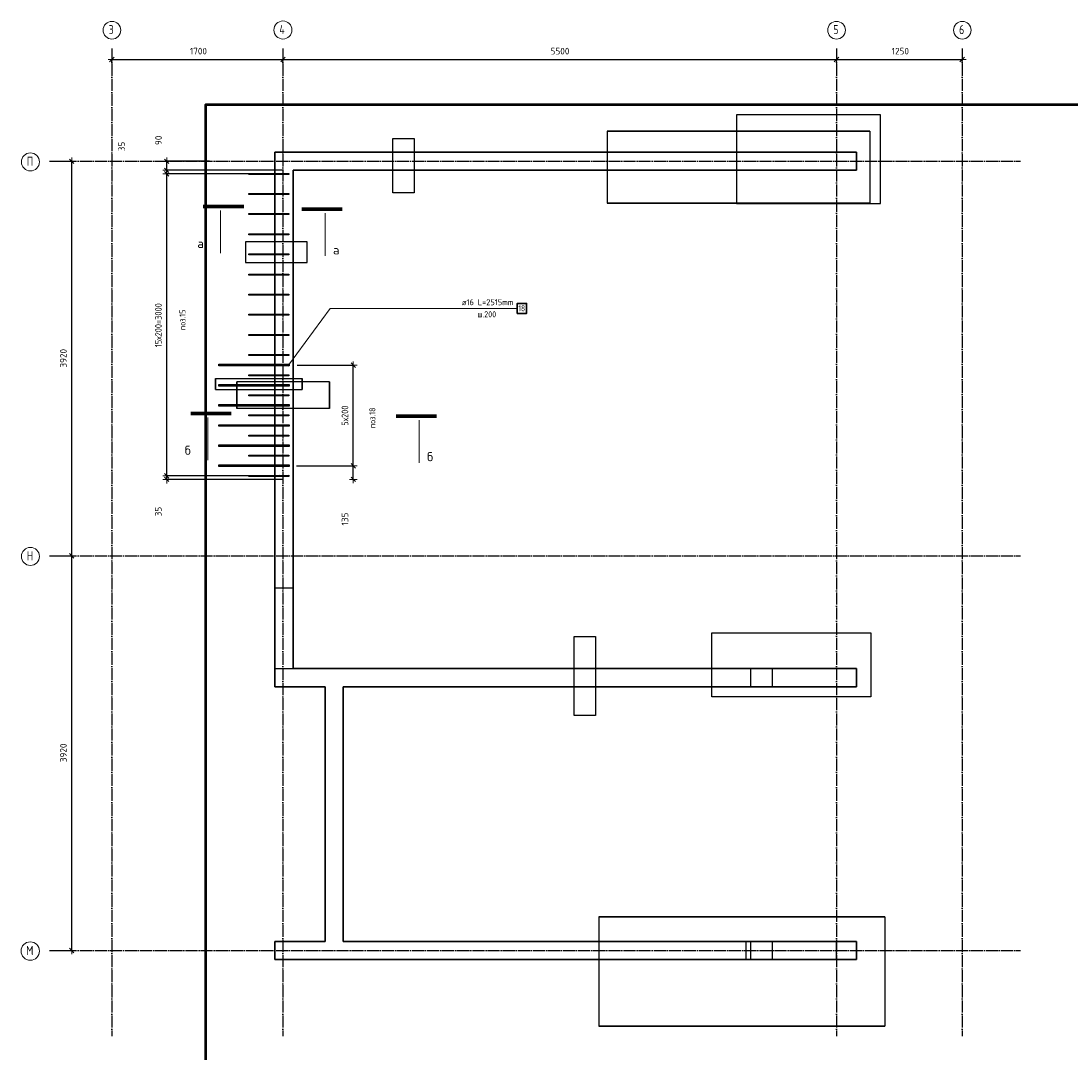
# Model space of a CAD drawing. Header units: millimetres. Extents: x 5077 to 50019, y 6526 to 90933.
# Tile 58 of 60: x 5797 to 16231, y 80681 to 90933. Entities that reach past the tile are written whole.
import ezdxf

# ---------------------------------------------------------------- set-up
doc = ezdxf.new("R2010")
doc.units = ezdxf.units.MM
doc.header["$PDMODE"] = 65
for name, pattern in [('______11', [150, 120, -15, 0, -15]), ('______5', [330, 240, -30, 30, -30]), ('________', [0])]:
    doc.linetypes.add(name, pattern=pattern)
for name, color, linetype, lineweight in [('Standard', 7, 'Continuous', 25), ('Арм.стержн. Выпуски', 180, 'Continuous', 35), ('Обозначение разреза_ общее', 7, 'Continuous', 25), ('Размерная линия_ общее', 7, 'Continuous', 13)]:
    doc.layers.add(name, color=color, linetype=linetype, lineweight=lineweight)
doc.layers.add('Арм.стержн. вертикальными 2', color=7, linetype='Continuous', lineweight=35, true_color=0x006e00)
doc.layers.add('Осевая линия_ общее', color=7, linetype='______5', lineweight=13, true_color=0xa0a0a0)
doc.styles.add('ISOCPEUR', font='ISOCPEUR')
doc.dimstyles.new('DIMSTYLE_3', dxfattribs={"dimtxt": 66, "dimasz": 75, "dimexe": 0, "dimexo": 0, "dimgap": 33, "dimtad": 2, "dimdec": 0, "dimrnd": 5, "dimzin": 12, "dimdsep": 46, "dimtxsty": 'ISOCPEUR', "dimblk1": 'ALL_ML_STRICH', "dimblk2": 'ALL_ML_STRICH', "dimsah": 1, "dimcen": 0, "dimclrd": 7, "dimclre": 256, "dimclrt": 7, "dimadec": 0, "dimazin": 0, "dimtfac": 1, "dimtdec": 0, "dimtix": 1, "dimtmove": 2, "dimatfit": 3, "dimfxl": 0, "dimtvp": 1.2, "dimtzin": 0, "dimlwd": 0, "dimlwe": -3, "dimarcsym": 0})
doc.dimstyles.new('DIMSTYLE_9', dxfattribs={"dimtxt": 66, "dimasz": 75, "dimexe": 0, "dimexo": 0, "dimgap": 33, "dimtad": 2, "dimdec": 0, "dimrnd": 5, "dimzin": 12, "dimdsep": 46, "dimtxsty": 'ISOCPEUR', "dimblk1": 'ALL_ML_STRICH', "dimblk2": 'ALL_ML_STRICH', "dimsah": 1, "dimcen": 0, "dimclrd": 7, "dimclre": 256, "dimclrt": 7, "dimadec": 0, "dimazin": 0, "dimtfac": 1, "dimtdec": 0, "dimtix": 1, "dimtmove": 2, "dimatfit": 3, "dimfxl": 0, "dimtzin": 0, "dimlwd": 0, "dimlwe": -3, "dimarcsym": 0})

# ---------------------------------------------------------------- blocks, each defined once
blk = doc.blocks.new('ALL_ML_STRICH')
at = {"color": 0, "linetype": 'ByBlock', "lineweight": -2}
for p, q in [((-1, 0), (0.5, 0)), ((-0.3, -0.3), (0.3, 0.3)), ((0, -0.5), (0, 0.5))]:
    blk.add_line(p, q, dxfattribs=at)
blk = doc.blocks.new('*D75')
at = {"layer": 'DEFPOINTS', "color": 7, "linetype": 'Continuous', "lineweight": 13, "transparency": 33554687}
for p in [(8435, 86515), (8923, 86380), (9099, 86380)]:
    blk.add_point(p, dxfattribs=at)
at = {"layer": 'Размерная линия_ общее', "color": 253, "linetype": 'Continuous', "lineweight": -2, "true_color": 0xa0a0a0, "transparency": 33554687}
for p, q in [((8535, 86515), (9099, 86515)), ((9099, 86380), (9099, 86380))]:
    blk.add_line(p, q, dxfattribs=at)
at = {"layer": 'Размерная линия_ общее', "color": 7, "linetype": 'Continuous', "lineweight": -2, "transparency": 33554687}
blk.add_line((9099, 86380), (9099, 86515), dxfattribs=at)
at = {"layer": 'Размерная линия_ общее', "color": 7, "linetype": 'Continuous', "lineweight": 13, "transparency": 33554687, "xscale": 75, "yscale": 75, "zscale": 75}
for p, rotation in [((9099, 86515), 90), ((9099, 86380), 270)]:
    blk.add_blockref('ALL_ML_STRICH', p, dxfattribs=dict(at, rotation=rotation))
at = {"layer": 'Размерная линия_ общее', "color": 7, "linetype": 'Continuous', "lineweight": 13, "transparency": 33554687, "insert": (9016, 85986), "char_height": 66, "width": 198, "attachment_point": 5, "rotation": 90, "style": 'ISOCPEUR'}
blk.add_mtext('\\A1;{135}', dxfattribs=at)
blk = doc.blocks.new('*D76')
at = {"layer": 'DEFPOINTS', "color": 7, "linetype": 'Continuous', "lineweight": 13, "transparency": 33554687}
for p in [(8442, 87515), (8435, 86515), (9099, 86515)]:
    blk.add_point(p, dxfattribs=at)
at = {"layer": 'Размерная линия_ общее', "color": 253, "linetype": 'Continuous', "lineweight": -2, "true_color": 0xa0a0a0, "transparency": 33554687}
for p, q in [((8542, 87515), (9099, 87515)), ((8535, 86515), (9099, 86515))]:
    blk.add_line(p, q, dxfattribs=at)
at = {"layer": 'Размерная линия_ общее', "color": 7, "linetype": 'Continuous', "lineweight": -2, "transparency": 33554687}
blk.add_line((9099, 86515), (9099, 87515), dxfattribs=at)
at = {"layer": 'Размерная линия_ общее', "color": 7, "linetype": 'Continuous', "lineweight": 13, "transparency": 33554687, "xscale": 75, "yscale": 75, "zscale": 75}
for p, rotation in [((9099, 87515), 90), ((9099, 86515), 270)]:
    blk.add_blockref('ALL_ML_STRICH', p, dxfattribs=dict(at, rotation=rotation))
at = {"layer": 'Размерная линия_ общее', "color": 7, "linetype": 'Continuous', "lineweight": 13, "transparency": 33554687, "insert": (8983, 86913), "char_height": 66, "width": 3.3, "attachment_point": 1, "rotation": 90, "line_spacing_factor": 0.60241, "style": 'ISOCPEUR'}
blk.add_mtext('\\W0.91;5х200', dxfattribs=at)
blk = doc.blocks.new('*D99')
at = {"layer": 'DEFPOINTS', "color": 7, "linetype": 'Continuous', "lineweight": 13, "transparency": 33554687}
for p in [(8400, 90588), (6700, 90551), (6700, 90419)]:
    blk.add_point(p, dxfattribs=at)
at = {"layer": 'Размерная линия_ общее', "color": 253, "linetype": 'Continuous', "lineweight": -2, "true_color": 0xa0a0a0, "transparency": 33554687}
for p, q in [((6700, 90519), (6700, 90551)), ((8400, 90551), (8400, 90551))]:
    blk.add_line(p, q, dxfattribs=at)
at = {"layer": 'Размерная линия_ общее', "color": 7, "linetype": 'Continuous', "lineweight": -2, "transparency": 33554687}
blk.add_line((6700, 90551), (8400, 90551), dxfattribs=at)
at = {"layer": 'Размерная линия_ общее', "color": 7, "linetype": 'Continuous', "lineweight": 13, "transparency": 33554687, "xscale": 75, "yscale": 75, "zscale": 75, "rotation": 180}
blk.add_blockref('ALL_ML_STRICH', (6700, 90551), dxfattribs=at)
at = {"layer": 'Размерная линия_ общее', "color": 7, "linetype": 'Continuous', "lineweight": 13, "transparency": 33554687, "xscale": 75, "yscale": 75, "zscale": 75}
blk.add_blockref('ALL_ML_STRICH', (8400, 90551), dxfattribs=at)
at = {"layer": 'Размерная линия_ общее', "color": 7, "linetype": 'Continuous', "lineweight": 13, "transparency": 33554687, "insert": (7560, 90634), "char_height": 66, "width": 264, "attachment_point": 5, "style": 'ISOCPEUR'}
blk.add_mtext('\\A1;{1700}', dxfattribs=at)
blk = doc.blocks.new('*D100')
at = {"layer": 'DEFPOINTS', "color": 7, "linetype": 'Continuous', "lineweight": 13, "transparency": 33554687}
for p in [(8400, 90588), (8400, 90551), (13900, 90480)]:
    blk.add_point(p, dxfattribs=at)
at = {"layer": 'Размерная линия_ общее', "color": 253, "linetype": 'Continuous', "lineweight": -2, "true_color": 0xa0a0a0, "transparency": 33554687}
for p, q in [((8400, 90551), (8400, 90551)), ((13900, 90551), (13900, 90551))]:
    blk.add_line(p, q, dxfattribs=at)
at = {"layer": 'Размерная линия_ общее', "color": 7, "linetype": 'Continuous', "lineweight": -2, "transparency": 33554687}
blk.add_line((8400, 90551), (13900, 90551), dxfattribs=at)
at = {"layer": 'Размерная линия_ общее', "color": 7, "linetype": 'Continuous', "lineweight": 13, "transparency": 33554687, "xscale": 75, "yscale": 75, "zscale": 75, "rotation": 180}
blk.add_blockref('ALL_ML_STRICH', (8400, 90551), dxfattribs=at)
at = {"layer": 'Размерная линия_ общее', "color": 7, "linetype": 'Continuous', "lineweight": 13, "transparency": 33554687, "xscale": 75, "yscale": 75, "zscale": 75}
blk.add_blockref('ALL_ML_STRICH', (13900, 90551), dxfattribs=at)
at = {"layer": 'Размерная линия_ общее', "color": 7, "linetype": 'Continuous', "lineweight": 13, "transparency": 33554687, "insert": (11153, 90634), "char_height": 66, "width": 264, "attachment_point": 5, "style": 'ISOCPEUR'}
blk.add_mtext('\\A1;{5500}', dxfattribs=at)
blk = doc.blocks.new('*D101')
at = {"layer": 'DEFPOINTS', "color": 7, "linetype": 'Continuous', "lineweight": 13, "transparency": 33554687}
for p in [(13900, 90551), (13900, 90480), (15150, 90480)]:
    blk.add_point(p, dxfattribs=at)
at = {"layer": 'Размерная линия_ общее', "color": 253, "linetype": 'Continuous', "lineweight": -2, "true_color": 0xa0a0a0, "transparency": 33554687}
for p, q in [((13900, 90551), (13900, 90551)), ((15150, 90551), (15150, 90551))]:
    blk.add_line(p, q, dxfattribs=at)
at = {"layer": 'Размерная линия_ общее', "color": 7, "linetype": 'Continuous', "lineweight": -2, "transparency": 33554687}
blk.add_line((13900, 90551), (15150, 90551), dxfattribs=at)
at = {"layer": 'Размерная линия_ общее', "color": 7, "linetype": 'Continuous', "lineweight": 13, "transparency": 33554687, "xscale": 75, "yscale": 75, "zscale": 75, "rotation": 180}
blk.add_blockref('ALL_ML_STRICH', (13900, 90551), dxfattribs=at)
at = {"layer": 'Размерная линия_ общее', "color": 7, "linetype": 'Continuous', "lineweight": 13, "transparency": 33554687, "xscale": 75, "yscale": 75, "zscale": 75}
blk.add_blockref('ALL_ML_STRICH', (15150, 90551), dxfattribs=at)
at = {"layer": 'Размерная линия_ общее', "color": 7, "linetype": 'Continuous', "lineweight": 13, "transparency": 33554687, "insert": (14535, 90634), "char_height": 66, "width": 264, "attachment_point": 5, "style": 'ISOCPEUR'}
blk.add_mtext('\\A1;{1250}', dxfattribs=at)
blk = doc.blocks.new('СЛОЖНЫЙ_ОБЪЕКТ_2')
at = {"layer": 'Осевая линия_ общее', "color": 253, "linetype": '______11', "lineweight": -3, "true_color": 0xa0a0a0, "transparency": 33554687}
for p, q in [((6700, 90660), (6700, 80850)), ((8400, 90660), (8400, 80850)), ((13900, 90660), (13900, 80850)), ((15150, 90660), (15150, 80850)), ((6080, 89540), (15730, 89540)), ((6080, 85620), (15730, 85620)), ((6080, 81700), (15730, 81700))]:
    blk.add_line(p, q, dxfattribs=at)
at = {"layer": 'Осевая линия_ общее', "color": 7, "linetype": 'Continuous', "lineweight": 13, "transparency": 33554687}
for centre, radius in [((6701, 90842), 87.7), ((8400, 90844), 89.6), ((13901, 90842), 87.7), ((15151, 90842), 87.7), ((5891, 89534), 89.6), ((5891, 85614), 89.6), ((5889, 81694), 91.7)]:
    blk.add_circle(centre, radius, dxfattribs=at)
at = {"layer": 'Осевая линия_ общее', "color": 7, "linetype": 'Continuous', "lineweight": 13, "transparency": 33554687, "char_height": 90, "attachment_point": 7, "style": 'ISOCPEUR'}
for s, insert, width in [('\\W0.78;3', (6669, 90803), 97.92), ('\\W0.80;4', (8364, 90805), 107.95), ('\\W0.78;5', (13869, 90803), 97.92), ('\\W0.78;6', (15119, 90803), 97.92), ('\\W0.80;П', (5855, 89495), 107.95), ('\\W0.80;Н', (5855, 85575), 107.95), ('\\W0.82;М', (5848, 81655), 117.79)]:
    blk.add_mtext(s, dxfattribs=dict(at, insert=insert, width=width))
blk = doc.blocks.new('*D103')
at = {"layer": 'DEFPOINTS', "color": 7, "linetype": 'Continuous', "lineweight": 13, "transparency": 33554687}
for p in [(5986, 85620), (5986, 81700), (6301, 81700)]:
    blk.add_point(p, dxfattribs=at)
at = {"layer": 'Размерная линия_ общее', "color": 253, "linetype": 'Continuous', "lineweight": -2, "true_color": 0xa0a0a0, "transparency": 33554687}
for p, q in [((6086, 85620), (6301, 85620)), ((6086, 81700), (6301, 81700))]:
    blk.add_line(p, q, dxfattribs=at)
at = {"layer": 'Размерная линия_ общее', "color": 7, "linetype": 'Continuous', "lineweight": -2, "transparency": 33554687}
blk.add_line((6301, 81700), (6301, 85620), dxfattribs=at)
at = {"layer": 'Размерная линия_ общее', "color": 7, "linetype": 'Continuous', "lineweight": 13, "transparency": 33554687, "xscale": 75, "yscale": 75, "zscale": 75}
for p, rotation in [((6301, 85620), 90), ((6301, 81700), 270)]:
    blk.add_blockref('ALL_ML_STRICH', p, dxfattribs=dict(at, rotation=rotation))
at = {"layer": 'Размерная линия_ общее', "color": 7, "linetype": 'Continuous', "lineweight": 13, "transparency": 33554687, "insert": (6218, 83663), "char_height": 66, "width": 264, "attachment_point": 5, "rotation": 90, "style": 'ISOCPEUR'}
blk.add_mtext('\\A1;{3920}', dxfattribs=at)
blk = doc.blocks.new('*D104')
at = {"layer": 'DEFPOINTS', "color": 7, "linetype": 'Continuous', "lineweight": 13, "transparency": 33554687}
for p in [(5986, 89540), (5986, 85620), (6301, 85620)]:
    blk.add_point(p, dxfattribs=at)
at = {"layer": 'Размерная линия_ общее', "color": 253, "linetype": 'Continuous', "lineweight": -2, "true_color": 0xa0a0a0, "transparency": 33554687}
for p, q in [((6086, 89540), (6301, 89540)), ((6086, 85620), (6301, 85620))]:
    blk.add_line(p, q, dxfattribs=at)
at = {"layer": 'Размерная линия_ общее', "color": 7, "linetype": 'Continuous', "lineweight": -2, "transparency": 33554687}
blk.add_line((6301, 85620), (6301, 89540), dxfattribs=at)
at = {"layer": 'Размерная линия_ общее', "color": 7, "linetype": 'Continuous', "lineweight": 13, "transparency": 33554687, "xscale": 75, "yscale": 75, "zscale": 75}
for p, rotation in [((6301, 89540), 90), ((6301, 85620), 270)]:
    blk.add_blockref('ALL_ML_STRICH', p, dxfattribs=dict(at, rotation=rotation))
at = {"layer": 'Размерная линия_ общее', "color": 7, "linetype": 'Continuous', "lineweight": 13, "transparency": 33554687, "insert": (6218, 87583), "char_height": 66, "width": 264, "attachment_point": 5, "rotation": 90, "style": 'ISOCPEUR'}
blk.add_mtext('\\A1;{3920}', dxfattribs=at)
blk = doc.blocks.new('*D199')
at = {"layer": 'DEFPOINTS', "color": 7, "linetype": 'Continuous', "lineweight": 13, "transparency": 33554687}
for p in [(8250, 86415), (7245, 86380), (8500, 86380)]:
    blk.add_point(p, dxfattribs=at)
at = {"layer": 'Размерная линия_ общее', "color": 253, "linetype": 'Continuous', "lineweight": -2, "true_color": 0xa0a0a0, "transparency": 33554687}
for p, q in [((8150, 86415), (7245, 86415)), ((8400, 86380), (7245, 86380))]:
    blk.add_line(p, q, dxfattribs=at)
at = {"layer": 'Размерная линия_ общее', "color": 7, "linetype": 'Continuous', "lineweight": -2, "transparency": 33554687}
blk.add_line((7245, 86380), (7245, 86415), dxfattribs=at)
at = {"layer": 'Размерная линия_ общее', "color": 7, "linetype": 'Continuous', "lineweight": 13, "transparency": 33554687, "xscale": 75, "yscale": 75, "zscale": 75}
for p, rotation in [((7245, 86380), 270), ((7245, 86415), 90)]:
    blk.add_blockref('ALL_ML_STRICH', p, dxfattribs=dict(at, rotation=rotation))
at = {"layer": 'Размерная линия_ общее', "color": 7, "linetype": 'Continuous', "lineweight": 13, "transparency": 33554687, "insert": (7161, 86060), "char_height": 66, "width": 132, "attachment_point": 5, "rotation": 90, "style": 'ISOCPEUR'}
blk.add_mtext('\\A1;{35}', dxfattribs=at)
blk = doc.blocks.new('*D200')
at = {"layer": 'DEFPOINTS', "color": 7, "linetype": 'Continuous', "lineweight": 13, "transparency": 33554687}
for p in [(8215, 89415), (7245, 86415), (8250, 86415)]:
    blk.add_point(p, dxfattribs=at)
at = {"layer": 'Размерная линия_ общее', "color": 253, "linetype": 'Continuous', "lineweight": -2, "true_color": 0xa0a0a0, "transparency": 33554687}
for p, q in [((8115, 89415), (7245, 89415)), ((8150, 86415), (7245, 86415))]:
    blk.add_line(p, q, dxfattribs=at)
at = {"layer": 'Размерная линия_ общее', "color": 7, "linetype": 'Continuous', "lineweight": -2, "transparency": 33554687}
blk.add_line((7245, 86415), (7245, 89415), dxfattribs=at)
at = {"layer": 'Размерная линия_ общее', "color": 7, "linetype": 'Continuous', "lineweight": 13, "transparency": 33554687, "xscale": 75, "yscale": 75, "zscale": 75}
for p, rotation in [((7245, 89415), 90), ((7245, 86415), 270)]:
    blk.add_blockref('ALL_ML_STRICH', p, dxfattribs=dict(at, rotation=rotation))
at = {"layer": 'Размерная линия_ общее', "color": 7, "linetype": 'Continuous', "lineweight": 13, "transparency": 33554687, "insert": (7129, 87693), "char_height": 66, "width": 3.3, "attachment_point": 1, "rotation": 90, "line_spacing_factor": 0.60241, "style": 'ISOCPEUR'}
blk.add_mtext('\\W0.91;15х200=3000', dxfattribs=at)
blk = doc.blocks.new('*D201')
at = {"layer": 'DEFPOINTS', "color": 7, "linetype": 'Continuous', "lineweight": 13, "transparency": 33554687}
for p in [(8500, 89450), (7245, 89415), (8215, 89415)]:
    blk.add_point(p, dxfattribs=at)
at = {"layer": 'Размерная линия_ общее', "color": 253, "linetype": 'Continuous', "lineweight": -2, "true_color": 0xa0a0a0, "transparency": 33554687}
for p, q in [((8400, 89450), (7245, 89450)), ((8115, 89415), (7245, 89415))]:
    blk.add_line(p, q, dxfattribs=at)
at = {"layer": 'Размерная линия_ общее', "color": 7, "linetype": 'Continuous', "lineweight": -2, "transparency": 33554687}
blk.add_line((7245, 89415), (7245, 89450), dxfattribs=at)
at = {"layer": 'Размерная линия_ общее', "color": 7, "linetype": 'Continuous', "lineweight": 13, "transparency": 33554687, "xscale": 75, "yscale": 75, "zscale": 75}
for p, rotation in [((7245, 89415), 270), ((7245, 89450), 90)]:
    blk.add_blockref('ALL_ML_STRICH', p, dxfattribs=dict(at, rotation=rotation))
at = {"layer": 'Размерная линия_ общее', "color": 7, "linetype": 'Continuous', "lineweight": 13, "transparency": 33554687, "insert": (6796, 89686), "char_height": 66, "width": 132, "attachment_point": 5, "rotation": 90, "style": 'ISOCPEUR'}
blk.add_mtext('\\A1;{35}', dxfattribs=at)
blk = doc.blocks.new('*D202')
at = {"layer": 'DEFPOINTS', "color": 7, "linetype": 'Continuous', "lineweight": 13, "transparency": 33554687}
for p in [(7769, 89540), (7245, 89450), (8500, 89450)]:
    blk.add_point(p, dxfattribs=at)
at = {"layer": 'Размерная линия_ общее', "color": 253, "linetype": 'Continuous', "lineweight": -2, "true_color": 0xa0a0a0, "transparency": 33554687}
for p, q in [((7669, 89540), (7245, 89540)), ((8400, 89450), (7245, 89450))]:
    blk.add_line(p, q, dxfattribs=at)
at = {"layer": 'Размерная линия_ общее', "color": 7, "linetype": 'Continuous', "lineweight": -2, "transparency": 33554687}
blk.add_line((7245, 89450), (7245, 89540), dxfattribs=at)
at = {"layer": 'Размерная линия_ общее', "color": 7, "linetype": 'Continuous', "lineweight": 13, "transparency": 33554687, "xscale": 75, "yscale": 75, "zscale": 75}
for p, rotation in [((7245, 89540), 90), ((7245, 89450), 270)]:
    blk.add_blockref('ALL_ML_STRICH', p, dxfattribs=dict(at, rotation=rotation))
at = {"layer": 'Размерная линия_ общее', "color": 7, "linetype": 'Continuous', "lineweight": 13, "transparency": 33554687, "insert": (7163, 89748), "char_height": 66, "width": 132, "attachment_point": 5, "rotation": 90, "style": 'ISOCPEUR'}
blk.add_mtext('\\A1;{90}', dxfattribs=at)

msp = doc.modelspace()

# ---------------------------------------------------------------- hatches: boundary and pattern name
at = {"layer": 'Арм.стержн. вертикальными 2', "linetype": 'Continuous', "lineweight": 13, "transparency": 33554687}
for points in [[(8464.1, 87508.3), (8445.9, 87521.6), (8443.9, 87516.2)], [(8464.1, 87508.3), (8443.9, 87516.2), (8459.5, 87504.7)], [(8459.5, 87504.7), (8443.9, 87516.2), (8444.7, 87510.5)], [(8459.5, 87504.7), (8444.7, 87510.5), (8453.8, 87503.9)], [(8453.8, 87503.9), (8444.7, 87510.5), (8448.3, 87505.9)], [(8466.1, 87513.8), (8450.5, 87525.2), (8445.9, 87521.6)], [(8466.1, 87513.8), (8445.9, 87521.6), (8464.1, 87508.3)], [(8465.3, 87519.5), (8456.2, 87526.1), (8450.5, 87525.2)], [(8465.3, 87519.5), (8450.5, 87525.2), (8466.1, 87513.8)], [(8456.2, 87526.1), (8465.3, 87519.5), (8461.7, 87524.1)]]:
    msp.add_hatch(color=7, dxfattribs=at).paths.add_polyline_path(points)

# ---------------------------------------------------------------- linework, layer by layer
at = {"color": 52, "linetype": 'Continuous', "lineweight": -3, "transparency": 33554687}
for p, q in [((12907.5, 90000.1), (12907.5, 89121.4)), ((14337.5, 90000.1), (12907.5, 90000.1)), ((12907.5, 90000.1), (12907.5, 89121.4)), ((14337.5, 90000.1), (12907.5, 90000.1)), ((14337.5, 89121.4), (14337.5, 90000.1)), ((14337.5, 89121.4), (14337.5, 90000.1)), ((9493.3, 89765.6), (9703, 89765.6)), ((9493.3, 89225.6), (9493.3, 89765.6)), ((9493.3, 89765.6), (9703, 89765.6)), ((9493.3, 89225.6), (9493.3, 89765.6)), ((9703, 89765.6), (9703, 89225.6)), ((9703, 89765.6), (9703, 89225.6)), ((9703, 89225.6), (9493.3, 89225.6)), ((9703, 89225.6), (9493.3, 89225.6)), ((12907.5, 89121.4), (14337.5, 89121.4)), ((12907.5, 89121.4), (14337.5, 89121.4)), ((8028.2, 88740.1), (8028.2, 88533.3)), ((8641.6, 88740.1), (8028.2, 88740.1)), ((8028.2, 88740.1), (8028.2, 88533.3)), ((8641.6, 88740.1), (8028.2, 88740.1)), ((8641.6, 88533.3), (8641.6, 88740.1)), ((8641.6, 88533.3), (8641.6, 88740.1)), ((8028.2, 88533.3), (8641.6, 88533.3)), ((8028.2, 88533.3), (8641.6, 88533.3)), ((7729.9, 87382.8), (8589.9, 87382.8)), ((7729.9, 87382.8), (8589.9, 87382.8)), ((7729.9, 87382.8), (7729.9, 87273.7)), ((7729.9, 87273.7), (7729.9, 87382.8)), ((8589.9, 87382.8), (8589.9, 87273.7)), ((8589.9, 87273.7), (8589.9, 87382.8)), ((7729.9, 87273.7), (8589.9, 87273.7)), ((7729.9, 87273.7), (8589.9, 87273.7)), ((12661, 84855.3), (14242.4, 84855.3)), ((12661, 84220.8), (12661, 84855.3)), ((12661, 84855.3), (14242.4, 84855.3)), ((12661, 84220.8), (12661, 84855.3)), ((14242.4, 84855.3), (14242.4, 84220.8)), ((14242.4, 84855.3), (14242.4, 84220.8)), ((11292.7, 84817.7), (11505.3, 84817.7)), ((11292.7, 84035.1), (11292.7, 84817.7)), ((11292.7, 84817.7), (11505.3, 84817.7)), ((11292.7, 84035.1), (11292.7, 84817.7)), ((11505.3, 84817.7), (11505.3, 84035.1)), ((11505.3, 84817.7), (11505.3, 84035.1)), ((14242.4, 84220.8), (12661, 84220.8)), ((14242.4, 84220.8), (12661, 84220.8)), ((11505.3, 84035.1), (11292.7, 84035.1)), ((11505.3, 84035.1), (11292.7, 84035.1)), ((11537.3, 82033.3), (11537.3, 80947.5)), ((11537.3, 82033.3), (11537.3, 80947.5)), ((11537.3, 82033.3), (14382.3, 82033.3)), ((14382.3, 82033.3), (11537.3, 82033.3)), ((14382.3, 82033.3), (14382.3, 80947.5)), ((14382.3, 82033.3), (14382.3, 80947.5)), ((11537.3, 80947.5), (14382.3, 80947.5)), ((14382.3, 80947.5), (11537.3, 80947.5))]:
    msp.add_line(p, q, dxfattribs=at)
at = {"color": 7, "linetype": 'Continuous', "lineweight": 35, "transparency": 33554687}
for p, q in [((8320, 86380), (8320, 89450)), ((8500, 89450), (8500, 86380)), ((8320, 84320), (8320, 86380)), ((8500, 86380), (8500, 84500)), ((8500, 84500), (14100, 84500)), ((14100, 84500), (14100, 84320)), ((8500, 84320), (8320, 84320)), ((8820, 84320), (8500, 84320)), ((8820, 81790), (8820, 84320)), ((9000, 84320), (9000, 81790)), ((14100, 84320), (9000, 84320))]:
    msp.add_line(p, q, dxfattribs=at)
at = {"color": 253, "linetype": '________', "lineweight": 25, "true_color": 0xababab, "transparency": 33554687}
for p, q in [((8500, 85300), (8320, 85300)), ((8320, 84500), (8500, 84500)), ((13045, 84500), (13045, 84320)), ((13265, 84320), (13265, 84500))]:
    msp.add_line(p, q, dxfattribs=at)
at = {"layer": 'Standard', "color": 52, "linetype": 'Continuous', "lineweight": -3, "transparency": 33554687}
for p, q in [((11622.5, 89837.7), (11622.5, 89122.2)), ((11622.5, 89837.7), (11622.5, 89122.2)), ((11622.5, 89837.7), (14232.1, 89837.7)), ((14232.1, 89837.7), (11622.5, 89837.7)), ((14232.1, 89837.7), (14232.1, 89122.2)), ((14232.1, 89837.7), (14232.1, 89122.2)), ((11622.5, 89122.2), (14232.1, 89122.2)), ((14232.1, 89122.2), (11622.5, 89122.2)), ((8862.4, 87349.2), (7942.4, 87349.2)), ((8862.4, 87349.2), (7942.4, 87349.2)), ((7942.4, 87349.2), (7942.4, 87082.9)), ((7942.4, 87082.9), (7942.4, 87349.2)), ((8862.4, 87349.2), (8862.4, 87082.9)), ((8862.4, 87082.9), (8862.4, 87349.2)), ((8862.4, 87082.9), (7942.4, 87082.9)), ((8862.4, 87082.9), (7942.4, 87082.9))]:
    msp.add_line(p, q, dxfattribs=at)
at = {"layer": 'Standard', "color": 7, "linetype": 'Continuous', "lineweight": 35, "transparency": 33554687}
for p, q in [((8320, 89450), (8320, 89630)), ((8320, 89630), (14100, 89630)), ((14100, 89630), (14100, 89450)), ((14100, 89450), (8500, 89450)), ((8320, 81610), (8320, 81790)), ((8320, 81790), (8820, 81790)), ((9000, 81790), (14100, 81790)), ((14100, 81790), (14100, 81610)), ((14100, 81610), (8320, 81610))]:
    msp.add_line(p, q, dxfattribs=at)
at = {"layer": 'Standard', "color": 253, "linetype": '________', "lineweight": 25, "true_color": 0xababab, "transparency": 33554687}
for p, q in [((13000, 81790), (13000, 81610)), ((13045, 81790), (13045, 81610)), ((13265, 81610), (13265, 81790)), ((13900, 81610), (13900, 81790))]:
    msp.add_line(p, q, dxfattribs=at)
at = {"layer": 'Standard', "color": 7, "linetype": 'Continuous', "lineweight": 50, "transparency": 33554687}
msp.add_lwpolyline([(7629.9, 59185), (21328.5, 59185), (21328.5, 90100.1), (7629.9, 90100.1), (7629.9, 59185)], dxfattribs=at)
at = {"layer": 'Арм.стержн. вертикальными 2', "color": 7, "linetype": 'Continuous', "lineweight": 13, "transparency": 33554687}
for p, q in [((8868.4, 88077.9), (8455, 87515)), ((8868.4, 88077.9), (10728.4, 88077.9)), ((8445.9, 87521.6), (8445.9, 87521.6)), ((8448.3, 87505.9), (8448.3, 87505.9)), ((8461.7, 87524.1), (8461.7, 87524.1)), ((8464.1, 87508.3), (8464.1, 87508.3))]:
    msp.add_line(p, q, dxfattribs=at)
at = {"layer": 'Арм.стержн. вертикальными 2', "color": 7, "linetype": 'Continuous', "lineweight": 35, "transparency": 33554687}
msp.add_lwpolyline([(10728.4, 88027.9), (10820.4, 88027.9), (10820.4, 88127.9), (10728.4, 88127.9), (10728.4, 88027.9)], dxfattribs=at)
at = {"layer": 'Арм.стержн. вертикальными 2', "color": 7, "linetype": 'Continuous', "lineweight": 25, "transparency": 33554687}
for points in [[(8373, 87507), (7763, 87506.8), (7763, 87522.8), (8373, 87523), (8373, 87507)], [(8463, 87507), (7853, 87506.8), (7853, 87522.8), (8463, 87523), (8463, 87507)], [(8373, 87307), (7763, 87306.8), (7763, 87322.8), (8373, 87323), (8373, 87307)], [(8463, 87307), (7853, 87306.8), (7853, 87322.8), (8463, 87323), (8463, 87307)], [(8373, 87107), (7763, 87106.8), (7763, 87122.8), (8373, 87123), (8373, 87107)], [(8463, 87107), (7853, 87106.8), (7853, 87122.8), (8463, 87123), (8463, 87107)], [(8373, 86907), (7763, 86906.8), (7763, 86922.8), (8373, 86923), (8373, 86907)], [(8463, 86907), (7853, 86906.8), (7853, 86922.8), (8463, 86923), (8463, 86907)], [(8373, 86707), (7763, 86706.8), (7763, 86722.8), (8373, 86723), (8373, 86707)], [(8463, 86707), (7853, 86706.8), (7853, 86722.8), (8463, 86723), (8463, 86707)], [(8373, 86507), (7763, 86506.8), (7763, 86522.8), (8373, 86523), (8373, 86507)], [(8463, 86507), (7853, 86506.8), (7853, 86522.8), (8463, 86523), (8463, 86507)]]:
    msp.add_lwpolyline(points, dxfattribs=at)
at = {"layer": 'Арм.стержн. вертикальными 2', "color": 7, "linetype": 'Continuous', "lineweight": 13, "transparency": 33554687}
msp.add_circle((8455, 87515), 11.3, dxfattribs=at)
at = {"layer": 'Арм.стержн. Выпуски', "color": 4, "linetype": 'Continuous', "lineweight": 25, "transparency": 33554687}
for points in [[(8370, 89410), (8060, 89409.8), (8060, 89419.8), (8370, 89420), (8370, 89410)], [(8460, 89410), (8150, 89409.8), (8150, 89419.8), (8460, 89420), (8460, 89410)], [(8370, 89210), (8060, 89209.8), (8060, 89219.8), (8370, 89220), (8370, 89210)], [(8460, 89210), (8150, 89209.8), (8150, 89219.8), (8460, 89220), (8460, 89210)], [(8370, 89010), (8060, 89009.8), (8060, 89019.8), (8370, 89020), (8370, 89010)], [(8460, 89010), (8150, 89009.8), (8150, 89019.8), (8460, 89020), (8460, 89010)], [(8370, 88810), (8060, 88809.8), (8060, 88819.8), (8370, 88820), (8370, 88810)], [(8460, 88810), (8150, 88809.8), (8150, 88819.8), (8460, 88820), (8460, 88810)], [(8370, 88610), (8060, 88609.8), (8060, 88619.8), (8370, 88620), (8370, 88610)], [(8460, 88610), (8150, 88609.8), (8150, 88619.8), (8460, 88620), (8460, 88610)], [(8370, 88410), (8060, 88409.8), (8060, 88419.8), (8370, 88420), (8370, 88410)], [(8460, 88410), (8150, 88409.8), (8150, 88419.8), (8460, 88420), (8460, 88410)], [(8370, 88210), (8060, 88209.8), (8060, 88219.8), (8370, 88220), (8370, 88210)], [(8460, 88210), (8150, 88209.8), (8150, 88219.8), (8460, 88220), (8460, 88210)], [(8370, 88010), (8060, 88009.8), (8060, 88019.8), (8370, 88020), (8370, 88010)], [(8460, 88010), (8150, 88009.8), (8150, 88019.8), (8460, 88020), (8460, 88010)], [(8370, 87810), (8060, 87809.8), (8060, 87819.8), (8370, 87820), (8370, 87810)], [(8460, 87810), (8150, 87809.8), (8150, 87819.8), (8460, 87820), (8460, 87810)], [(8370, 87610), (8060, 87609.8), (8060, 87619.8), (8370, 87620), (8370, 87610)], [(8460, 87610), (8150, 87609.8), (8150, 87619.8), (8460, 87620), (8460, 87610)], [(8370, 87410), (8060, 87409.8), (8060, 87419.8), (8370, 87420), (8370, 87410)], [(8460, 87410), (8150, 87409.8), (8150, 87419.8), (8460, 87420), (8460, 87410)], [(8370, 87210), (8060, 87209.8), (8060, 87219.8), (8370, 87220), (8370, 87210)], [(8460, 87210), (8150, 87209.8), (8150, 87219.8), (8460, 87220), (8460, 87210)], [(8370, 87010), (8060, 87009.8), (8060, 87019.8), (8370, 87020), (8370, 87010)], [(8460, 87010), (8150, 87009.8), (8150, 87019.8), (8460, 87020), (8460, 87010)], [(8370, 86810), (8060, 86809.8), (8060, 86819.8), (8370, 86820), (8370, 86810)], [(8460, 86810), (8150, 86809.8), (8150, 86819.8), (8460, 86820), (8460, 86810)], [(8370, 86610), (8060, 86609.8), (8060, 86619.8), (8370, 86620), (8370, 86610)], [(8460, 86610), (8150, 86609.8), (8150, 86619.8), (8460, 86620), (8460, 86610)], [(8370, 86410), (8060, 86409.8), (8060, 86419.8), (8370, 86420), (8370, 86410)], [(8460, 86410), (8150, 86409.8), (8150, 86419.8), (8460, 86420), (8460, 86410)]]:
    msp.add_lwpolyline(points, dxfattribs=at)
at = {"layer": 'Обозначение разреза_ общее', "color": 7, "linetype": 'Continuous', "lineweight": 70, "transparency": 33554687}
for p, q in [((8010.3, 89089.9), (7608.3, 89089.9)), ((8588, 89063.5), (8990, 89063.5)), ((7885.8, 87035.6), (7483.8, 87035.6)), ((9523.5, 87009.2), (9925.5, 87009.2))]:
    msp.add_line(p, q, dxfattribs=at)
at = {"layer": 'Обозначение разреза_ общее', "color": 7, "linetype": 'Continuous', "lineweight": 13, "transparency": 33554687}
for p, q in [((7779.6, 89049.9), (7779.6, 88625.9)), ((8818.7, 89023.6), (8818.7, 88599.6)), ((7655.1, 86995.6), (7655.1, 86571.6)), ((9754.2, 86969.2), (9754.2, 86545.2))]:
    msp.add_line(p, q, dxfattribs=at)

# ---------------------------------------------------------------- block references
at = {"layer": 'Осевая линия_ общее', "color": 253, "linetype": '______11', "lineweight": -3, "true_color": 0xa0a0a0, "transparency": 33554687}
msp.add_blockref('СЛОЖНЫЙ_ОБЪЕКТ_2', (0, 0), dxfattribs=at)

# ---------------------------------------------------------------- texts
at = {"layer": 'Standard', "color": 7, "linetype": 'Continuous', "lineweight": 13, "transparency": 33554687, "char_height": 60, "width": 218.147, "attachment_point": 5, "rotation": 90, "style": 'ISOCPEUR'}
for s, insert in [('\\A1;{\\fISOCPEUR|i0|b0;\\H60.000000;\\W0.909091;\\C7;поз.15}\\P', (7401.6, 87964.3)), ('\\A1;{\\fISOCPEUR|i0|b0;\\H60.000000;\\W0.909091;\\C7;поз.18}\\P', (9288.4, 86990.8))]:
    msp.add_mtext(s, dxfattribs=dict(at, insert=insert))
at = {"layer": 'Арм.стержн. вертикальными 2', "color": 7, "linetype": 'Continuous', "lineweight": 25, "transparency": 33554687, "char_height": 60, "attachment_point": 7, "style": 'ISOCPEUR'}
for s, insert, width in [('\\W0.94;ø16 L=2515mm ', (10176.4, 88109.9), 573.922), ('\\W0.75;18', (10738.4, 88049.9), 94.456), ('\\W0.95;ш.200 ', (10332.4, 87989.9), 262.399)]:
    msp.add_mtext(s, dxfattribs=dict(at, insert=insert, width=width))
at = {"layer": 'Обозначение разреза_ общее', "color": 7, "linetype": 'Continuous', "lineweight": 13, "transparency": 33554687, "char_height": 90, "attachment_point": 7, "style": 'ISOCPEUR'}
for s, insert, width in [('\\A1;{\\fISOCPEUR|i0|b0;\\H90.000000;\\W1.000000;\\C7;а}\\P', (7549.3, 88678.4), 108), ('\\A1;{\\fISOCPEUR|i0|b0;\\H90.000000;\\W1.000000;\\C7;а}\\P', (8897.2, 88614.1), 108), ('\\A1;{\\fISOCPEUR|i0|b0;\\H90.000000;\\W1.000000;\\C7;б}\\P', (7424.8, 86624.1), 98), ('\\A1;{\\fISOCPEUR|i0|b0;\\H90.000000;\\W1.000000;\\C7;б}\\P', (9832.7, 86559.8), 98)]:
    msp.add_mtext(s, dxfattribs=dict(at, insert=insert, width=width))

# ---------------------------------------------------------------- dimensions: what is measured, and where the dimension line sits
at = {"layer": 'Размерная линия_ общее', "color": 7, "linetype": 'Continuous', "lineweight": 13, "transparency": 33554687}
for base, p1, p2, picture, middle in [((8400, 90551.2), (6700, 90519.1), (8400, 90551.2), '*D99', (7559.9, 90634.2)), ((13900, 90551.2), (8400, 90551.2), (13900, 90551.2), '*D100', (11153.3, 90634.2)), ((15150, 90551.2), (13900, 90551.2), (15150, 90551.2), '*D101', (14534.9, 90634.2))]:
    dim = msp.add_linear_dim(base=base, p1=p1, p2=p2, dimstyle='DIMSTYLE_9', override={"dimpost": '<>', "dimclrd": 7, "dimclre": 253, "dimclrt": 7, "dimlwd": 0, "dimlwe": 65533}, dxfattribs=at)
    dim.commit()
    dim.dimension.update_dxf_attribs({"geometry": picture, "text_midpoint": middle, "dimtype": 160})
for base, p1, p2, dimstyle, picture, middle in [((7244.7, 89450), (8115, 89414.9), (8400, 89450), 'DIMSTYLE_3', '*D201', (6796.2, 89686)), ((7244.7, 89540), (8400, 89450), (7669.1, 89540), 'DIMSTYLE_3', '*D202', (7162.8, 89748.2)), ((6301.4, 89540), (6086.2, 85620), (6086.2, 89540), 'DIMSTYLE_9', '*D104', (6218.4, 87583.3)), ((9098.8, 86515), (9098.8, 86380), (8535.5, 86515), 'DIMSTYLE_3', '*D75', (9015.7, 85985.5)), ((7244.7, 86414.9), (8400, 86380), (8150, 86414.9), 'DIMSTYLE_3', '*D199', (7161.5, 86059.9)), ((6301.4, 85620), (6086.2, 81700), (6086.2, 85620), 'DIMSTYLE_9', '*D103', (6218.4, 83663.3))]:
    dim = msp.add_linear_dim(base=base, p1=p1, p2=p2, angle=90, dimstyle=dimstyle, override={"dimpost": '<>', "dimclrd": 7, "dimclre": 253, "dimclrt": 7, "dimlwd": 0, "dimlwe": 65533}, dxfattribs=at)
    dim.commit()
    dim.dimension.update_dxf_attribs({"geometry": picture, "text_midpoint": middle, "dimtype": 160})
for base, p1, p2, text, picture, middle in [((7244.7, 89414.9), (8150, 86414.9), (8115, 89414.9), '\\W0.91;15х200=3000', '*D200', (7211.7, 87914.9)), ((9098.8, 87515), (8535.5, 86515), (8541.7, 87515), '\\W0.91;5х200', '*D76', (9065.8, 87015))]:
    dim = msp.add_linear_dim(base=base, p1=p1, p2=p2, angle=90, text=text, dimstyle='DIMSTYLE_9', override={"dimpost": '<>', "dimclrd": 7, "dimclre": 253, "dimclrt": 7, "dimlwd": 0, "dimlwe": 65533}, dxfattribs=at)
    dim.commit()
    dim.dimension.update_dxf_attribs({"geometry": picture, "text_midpoint": middle, "dimtype": 160})

doc.saveas('drawing.dxf')
